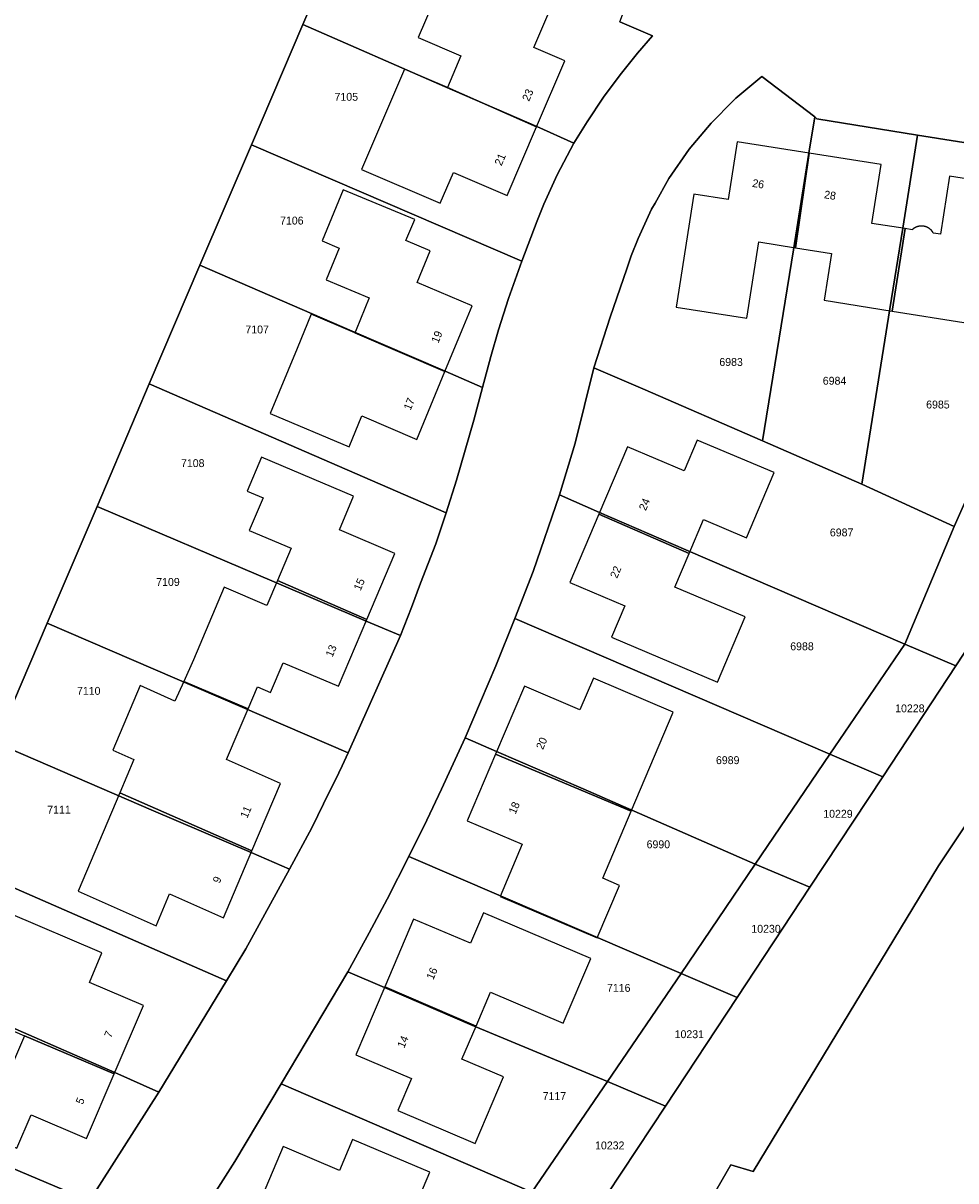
# Model space of a CAD drawing. Header units: metres. Extents: x 91564 to 92566, y 393362 to 394362.
# Tile 10 of 86: x 91638 to 91721, y 393675 to 393777. Entities that reach past the tile are written whole.
import ezdxf

# ---------------------------------------------------------------- set-up
doc = ezdxf.new("R2010")
doc.units = ezdxf.units.M
for name, color, linetype in [('ADRES', 1, 'CONTINUOUS'), ('PAND', 1, 'CONTINUOUS'), ('PERCEEL', 7, 'CONTINUOUS'), ('PERCEELNUMMER', 7, 'CONTINUOUS')]:
    doc.layers.add(name, color=color, linetype=linetype)

msp = doc.modelspace()

# ---------------------------------------------------------------- linework, layer by layer
at = {"layer": 'PAND'}
for points in [[(91686.091, 393773.968), (91683.609, 393775.03), (91686.611, 393782.045), (91679.212, 393787.589), (91676.759, 393788.654), (91674.77, 393784.068), (91674.197, 393784.317), (91672.721, 393780.917), (91674.329, 393780.219), (91673.826, 393779.061), (91674.571, 393778.737), (91673.361, 393775.911), (91677.158, 393774.286), (91675.959, 393771.486), (91683.862, 393768), (91686.367, 393773.85), (91686.091, 393773.968)], [(91683.862, 393768), (91675.959, 393771.486), (91672.161, 393773.108), (91668.352, 393764.213), (91675.323, 393761.227), (91676.492, 393763.957), (91681.257, 393761.917), (91683.862, 393768)], [(91707.996, 393765.665), (91701.639, 393766.671), (91700.828, 393761.547), (91697.8, 393762.026), (91696.216, 393752.023), (91702.477, 393751.032), (91703.549, 393757.799), (91706.803, 393757.284), (91707.996, 393765.665)], [(91707.996, 393765.665), (91706.803, 393757.284), (91709.982, 393756.78), (91709.324, 393752.627), (91715.372, 393751.669), (91716.521, 393758.978), (91713.574, 393759.445), (91714.398, 393764.651), (91707.996, 393765.665)], [(91726.647, 393762.66), (91720.448, 393763.641), (91719.631, 393758.486), (91719.013, 393758.584), (91719.01, 393758.589), (91719.007, 393758.595), (91719.004, 393758.6), (91719.001, 393758.605), (91718.998, 393758.611), (91718.995, 393758.616), (91718.992, 393758.621), (91718.989, 393758.626), (91718.985, 393758.631), (91718.982, 393758.637), (91718.979, 393758.642), (91718.976, 393758.647), (91718.973, 393758.652), (91718.969, 393758.657), (91718.966, 393758.662), (91718.963, 393758.667), (91718.959, 393758.672), (91718.956, 393758.678), (91718.952, 393758.683), (91718.949, 393758.688), (91718.945, 393758.693), (91718.942, 393758.698), (91718.938, 393758.703), (91718.935, 393758.708), (91718.931, 393758.712), (91718.928, 393758.717), (91718.924, 393758.722), (91718.92, 393758.727), (91718.917, 393758.732), (91718.913, 393758.737), (91718.909, 393758.742), (91718.906, 393758.746), (91718.902, 393758.751), (91718.898, 393758.756), (91718.894, 393758.761), (91718.89, 393758.765), (91718.886, 393758.77), (91718.883, 393758.775), (91718.879, 393758.78), (91718.875, 393758.784), (91718.871, 393758.789), (91718.867, 393758.793), (91718.863, 393758.798), (91718.859, 393758.803), (91718.855, 393758.807), (91718.851, 393758.812), (91718.846, 393758.816), (91718.842, 393758.821), (91718.838, 393758.825), (91718.834, 393758.83), (91718.83, 393758.834), (91718.826, 393758.838), (91718.821, 393758.843), (91718.817, 393758.847), (91718.813, 393758.851), (91718.809, 393758.856), (91718.804, 393758.86), (91718.8, 393758.864), (91718.795, 393758.869), (91718.791, 393758.873), (91718.787, 393758.877), (91718.782, 393758.881), (91718.778, 393758.885), (91718.773, 393758.889), (91718.769, 393758.894), (91718.764, 393758.898), (91718.76, 393758.902), (91718.755, 393758.906), (91718.751, 393758.91), (91718.746, 393758.914), (91718.741, 393758.918), (91718.737, 393758.922), (91718.732, 393758.926), (91718.727, 393758.93), (91718.723, 393758.933), (91718.718, 393758.937), (91718.713, 393758.941), (91718.708, 393758.945), (91718.704, 393758.949), (91718.699, 393758.952), (91718.694, 393758.956), (91718.689, 393758.96), (91718.684, 393758.964), (91718.679, 393758.967), (91718.675, 393758.971), (91718.67, 393758.974), (91718.665, 393758.978), (91718.66, 393758.982), (91718.655, 393758.985), (91718.65, 393758.989), (91718.645, 393758.992), (91718.64, 393758.996), (91718.635, 393758.999), (91718.63, 393759.002), (91718.625, 393759.006), (91718.62, 393759.009), (91718.615, 393759.012), (91718.609, 393759.016), (91718.604, 393759.019), (91718.599, 393759.022), (91718.594, 393759.026), (91718.589, 393759.029), (91718.584, 393759.032), (91718.578, 393759.035), (91718.573, 393759.038), (91718.568, 393759.041), (91718.563, 393759.044), (91718.557, 393759.047), (91718.552, 393759.05), (91718.547, 393759.053), (91718.541, 393759.056), (91718.536, 393759.059), (91718.531, 393759.062), (91718.525, 393759.065), (91718.52, 393759.068), (91718.514, 393759.071), (91718.509, 393759.073), (91718.504, 393759.076), (91718.498, 393759.079), (91718.493, 393759.082), (91718.487, 393759.084), (91718.482, 393759.087), (91718.476, 393759.09), (91718.471, 393759.092), (91718.465, 393759.095), (91718.46, 393759.097), (91718.454, 393759.1), (91718.449, 393759.102), (91718.443, 393759.105), (91718.437, 393759.107), (91718.432, 393759.11), (91718.426, 393759.112), (91718.421, 393759.114), (91718.415, 393759.117), (91718.409, 393759.119), (91718.404, 393759.121), (91718.398, 393759.123), (91718.392, 393759.126), (91718.387, 393759.128), (91718.381, 393759.13), (91718.375, 393759.132), (91718.369, 393759.134), (91718.364, 393759.136), (91718.358, 393759.138), (91718.352, 393759.14), (91718.346, 393759.142), (91718.341, 393759.144), (91718.335, 393759.146), (91718.329, 393759.148), (91718.323, 393759.15), (91718.317, 393759.152), (91718.312, 393759.153), (91718.306, 393759.155), (91718.3, 393759.157), (91718.294, 393759.159), (91718.288, 393759.16), (91718.282, 393759.162), (91718.277, 393759.164), (91718.271, 393759.165), (91718.265, 393759.167), (91718.259, 393759.168), (91718.253, 393759.17), (91718.247, 393759.171), (91718.241, 393759.173), (91718.235, 393759.174), (91718.229, 393759.175), (91718.223, 393759.177), (91718.217, 393759.178), (91718.211, 393759.179), (91718.205, 393759.181), (91718.199, 393759.182), (91718.194, 393759.183), (91718.188, 393759.184), (91718.182, 393759.185), (91718.176, 393759.186), (91718.17, 393759.188), (91718.164, 393759.189), (91718.158, 393759.19), (91718.152, 393759.191), (91718.146, 393759.192), (91718.139, 393759.192), (91718.133, 393759.193), (91718.127, 393759.194), (91718.121, 393759.195), (91718.115, 393759.196), (91718.109, 393759.197), (91718.103, 393759.197), (91718.097, 393759.198), (91718.091, 393759.199), (91718.085, 393759.199), (91718.079, 393759.2), (91718.073, 393759.201), (91718.067, 393759.201), (91718.061, 393759.202), (91718.055, 393759.202), (91718.049, 393759.203), (91718.043, 393759.203), (91718.036, 393759.203), (91718.03, 393759.204), (91718.024, 393759.204), (91718.018, 393759.204), (91718.012, 393759.205), (91718.006, 393759.205), (91718, 393759.205), (91717.994, 393759.205), (91717.988, 393759.205), (91717.982, 393759.206), (91717.976, 393759.206), (91717.97, 393759.206), (91717.963, 393759.206), (91717.957, 393759.206), (91717.951, 393759.206), (91717.945, 393759.206), (91717.939, 393759.206), (91717.933, 393759.205), (91717.927, 393759.205), (91717.921, 393759.205), (91717.915, 393759.205), (91717.909, 393759.205), (91717.903, 393759.204), (91717.896, 393759.204), (91717.89, 393759.204), (91717.884, 393759.203), (91717.878, 393759.203), (91717.872, 393759.202), (91717.866, 393759.202), (91717.86, 393759.201), (91717.854, 393759.201), (91717.848, 393759.2), (91717.842, 393759.2), (91717.836, 393759.199), (91717.83, 393759.199), (91717.824, 393759.198), (91717.818, 393759.197), (91717.811, 393759.196), (91717.805, 393759.196), (91717.799, 393759.195), (91717.793, 393759.194), (91717.787, 393759.193), (91717.781, 393759.192), (91717.775, 393759.191), (91717.769, 393759.19), (91717.763, 393759.189), (91717.757, 393759.188), (91717.751, 393759.187), (91717.745, 393759.186), (91717.739, 393759.185), (91717.733, 393759.184), (91717.727, 393759.183), (91717.721, 393759.182), (91717.715, 393759.18), (91717.709, 393759.179), (91717.703, 393759.178), (91717.697, 393759.176), (91717.692, 393759.175), (91717.686, 393759.174), (91717.68, 393759.172), (91717.674, 393759.171), (91717.668, 393759.169), (91717.662, 393759.168), (91717.656, 393759.166), (91717.65, 393759.165), (91717.644, 393759.163), (91717.638, 393759.162), (91717.633, 393759.16), (91717.627, 393759.158), (91717.621, 393759.157), (91717.615, 393759.155), (91717.609, 393759.153), (91717.603, 393759.151), (91717.598, 393759.149), (91717.592, 393759.147), (91717.586, 393759.146), (91717.58, 393759.144), (91717.574, 393759.142), (91717.569, 393759.14), (91717.563, 393759.138), (91717.557, 393759.136), (91717.551, 393759.134), (91717.546, 393759.132), (91717.54, 393759.129), (91717.534, 393759.127), (91717.529, 393759.125), (91717.523, 393759.123), (91717.517, 393759.121), (91717.512, 393759.118), (91717.506, 393759.116), (91717.5, 393759.114), (91717.495, 393759.111), (91717.489, 393759.109), (91717.483, 393759.107), (91717.478, 393759.104), (91717.472, 393759.102), (91717.467, 393759.099), (91717.461, 393759.097), (91717.456, 393759.094), (91717.45, 393759.092), (91717.445, 393759.089), (91717.439, 393759.086), (91717.434, 393759.084), (91717.428, 393759.081), (91717.423, 393759.078), (91717.417, 393759.075), (91717.412, 393759.073), (91717.406, 393759.07), (91717.401, 393759.067), (91717.396, 393759.064), (91717.39, 393759.061), (91717.385, 393759.058), (91717.38, 393759.055), (91717.374, 393759.053), (91717.369, 393759.05), (91717.364, 393759.047), (91717.358, 393759.043), (91717.353, 393759.04), (91717.348, 393759.037), (91717.343, 393759.034), (91717.337, 393759.031), (91717.332, 393759.028), (91717.327, 393759.025), (91717.322, 393759.021), (91717.317, 393759.018), (91717.312, 393759.015), (91717.307, 393759.012), (91717.301, 393759.008), (91717.296, 393759.005), (91717.291, 393759.001), (91717.286, 393758.998), (91717.281, 393758.995), (91717.276, 393758.991), (91717.271, 393758.988), (91717.266, 393758.984), (91717.261, 393758.981), (91717.256, 393758.977), (91717.251, 393758.973), (91717.246, 393758.97), (91717.242, 393758.966), (91717.237, 393758.963), (91717.232, 393758.959), (91717.227, 393758.955), (91717.222, 393758.951), (91717.217, 393758.948), (91717.213, 393758.944), (91717.208, 393758.94), (91717.203, 393758.936), (91717.198, 393758.932), (91717.194, 393758.928), (91717.189, 393758.925), (91717.184, 393758.921), (91717.18, 393758.917), (91717.175, 393758.913), (91717.171, 393758.909), (91717.166, 393758.905), (91717.161, 393758.901), (91717.157, 393758.897), (91717.152, 393758.892), (91717.148, 393758.888), (91717.143, 393758.884), (91717.139, 393758.88), (91716.521, 393758.978), (91715.372, 393751.669), (91721.711, 393750.665)], [(91677.266, 393750), (91678.147, 393752.135), (91673.278, 393754.204), (91674.431, 393757), (91672.286, 393757.912), (91673.078, 393759.779), (91666.723, 393762.403), (91664.868, 393757.904), (91666.385, 393757.26), (91665.225, 393754.45), (91669.038, 393752.83), (91667.87, 393750), (91667.759, 393749.731), (91675.741, 393746.304), (91677.266, 393750)], [(91675.741, 393746.304), (91667.759, 393749.731), (91663.902, 393751.387), (91662.647, 393748.345), (91660.273, 393742.593), (91667.261, 393739.624), (91668.394, 393742.37), (91673.264, 393740.3), (91675.741, 393746.304)], [(91689.366, 393733.656), (91697.378, 393730.173), (91698.654, 393733.182), (91702.465, 393731.566), (91704.916, 393737.346), (91698.095, 393740.238), (91696.941, 393737.516), (91691.908, 393739.65), (91689.366, 393733.656)], [(91660.907, 393727.8), (91668.819, 393724.328), (91671.299, 393730.189), (91666.387, 393732.267), (91667.651, 393735.255), (91659.493, 393738.707), (91658.229, 393735.72), (91659.635, 393735.124), (91658.406, 393732.22), (91662.113, 393730.651), (91660.907, 393727.8)], [(91697.378, 393730.173), (91689.366, 393733.656), (91686.802, 393727.608), (91691.684, 393725.538), (91690.504, 393722.756), (91699.88, 393718.78), (91702.331, 393724.56), (91696.116, 393727.196), (91697.378, 393730.173)], [(91668.819, 393724.328), (91660.907, 393727.8), (91659.968, 393725.58), (91656.176, 393727.185), (91653.454, 393720.753), (91652.6, 393718.839), (91658.302, 393716.397), (91659.129, 393718.351), (91660.29, 393717.86), (91661.402, 393720.486), (91666.313, 393718.407), (91668.819, 393724.328)], [(91661.162, 393709.786), (91656.401, 393711.909), (91657.524, 393714.558), (91658.302, 393716.397), (91652.6, 393718.839), (91651.825, 393717.099), (91648.736, 393718.477), (91646.312, 393712.759), (91648.185, 393711.924), (91646.929, 393708.961), (91658.639, 393703.834), (91661.162, 393709.786)], [(91680.228, 393712.407), (91692.24, 393707.327), (91695.973, 393716.116), (91688.89, 393719.125), (91687.706, 393716.337), (91682.785, 393718.427), (91680.228, 393712.407)], [(91680.228, 393712.407), (91677.714, 393706.488), (91682.597, 393704.414), (91680.621, 393699.764), (91689.221, 393696.11), (91691.196, 393700.761), (91689.718, 393701.389), (91692.24, 393707.327), (91680.228, 393712.407)], [(91658.639, 393703.834), (91646.929, 393708.961), (91643.238, 393700.255), (91650.153, 393697.172), (91651.354, 393700.004), (91656.115, 393697.881), (91658.639, 393703.834)], [(91634.719, 393689.041), (91638.49, 393687.431), (91646.443, 393684.055), (91649.032, 393690.12), (91644.241, 393692.165), (91645.358, 393694.78), (91637.053, 393698.326), (91635.751, 393695.277), (91637.131, 393694.688), (91634.719, 393689.041)], [(91670.412, 393691.768), (91678.504, 393688.289), (91679.779, 393691.289), (91686.229, 393688.547), (91688.662, 393694.27), (91679.151, 393698.313), (91678.013, 393695.634), (91672.966, 393697.779), (91670.412, 393691.768)], [(91678.504, 393688.289), (91670.412, 393691.768), (91667.849, 393685.738), (91672.782, 393683.641), (91671.574, 393680.799), (91678.411, 393677.893), (91680.916, 393683.785), (91677.252, 393685.342), (91678.504, 393688.289)], [(91646.443, 393684.055), (91638.49, 393687.431), (91637.246, 393684.515), (91633.466, 393686.128), (91631.008, 393680.368), (91637.813, 393677.463), (91639.072, 393680.413), (91643.992, 393678.313), (91646.443, 393684.055)], [(91667.561, 393678.223), (91666.409, 393675.501), (91661.766, 393677.464), (91661.398, 393677.62), (91658.888, 393671.686), (91666.974, 393668.279), (91666.909, 393668.125), (91670.678, 393666.531), (91674.4, 393675.331), (91667.561, 393678.223)]]:
    msp.add_lwpolyline(points, dxfattribs=at)
at = {"layer": 'PERCEEL'}
for points in [[(91701.08, 393676), (91656.935, 393599.44), (91637.781, 393570.831), (91635.976, 393568.217), (91622.098, 393550.367), (91651.595, 393536.936), (91656.89, 393544.33), (91663.67, 393553.91), (91670.37, 393549.57), (91729.021, 393638.068), (91736.486, 393649.08), (91743.085, 393658.96), (91754.921, 393676.958), (91757.666, 393680.906), (91777.334, 393710.894), (91822.576, 393786.048), (91889.891, 393888.032)], [(91622.098, 393550.367), (91635.976, 393568.217), (91637.781, 393570.831), (91656.935, 393599.44), (91701.08, 393676), (91703.06, 393675.41), (91719.46, 393702.5), (91725.46, 393711.52), (91735.68, 393726.79), (91762.48, 393767.62), (91780.46, 393794.14), (91788.436, 393803.233), (91803.177, 393825.784), (91837.788, 393878.446)], [(91837.788, 393878.446), (91803.177, 393825.784), (91788.436, 393803.233), (91780.46, 393794.14), (91762.48, 393767.62), (91735.68, 393726.79), (91725.46, 393711.52), (91719.46, 393702.5), (91703.06, 393675.41), (91701.08, 393676)], [(91635.958, 393713.397), (91640.498, 393724.013), (91644.922, 393734.361), (91649.551, 393745.209), (91654.038, 393755.726), (91658.599, 393766.415), (91663.141, 393777.063), (91668.103, 393788.691)], [(91683.869, 393768.02), (91687.175, 393766.562), (91688.333, 393768.455), (91689.796, 393770.64), (91691.274, 393772.624), (91692.799, 393774.53), (91694.137, 393776.082), (91691.229, 393777.303), (91691.645, 393778.406), (91678.049, 393784.346), (91675.598, 393785.416), (91675.154, 393785.61), (91668.103, 393788.691), (91663.141, 393777.063), (91675.714, 393771.578), (91683.869, 393768.02)], [(91691.229, 393777.303), (91694.137, 393776.082), (91692.799, 393774.53), (91691.274, 393772.624), (91689.796, 393770.64), (91688.333, 393768.455), (91687.175, 393766.562), (91685.69, 393763.733), (91684.512, 393761.154), (91683.913, 393759.674), (91682.54, 393756.105), (91681.38, 393752.799), (91680.5, 393750), (91679.811, 393747.649), (91679.083, 393744.898), (91678.307, 393742.008), (91676.755, 393736.684), (91675.84, 393733.772), (91674.93, 393731.043), (91673.566, 393727.538), (91672.79, 393725.397), (91671.8, 393722.909), (91667.159, 393712.503), (91666.629, 393711.349), (91666.033, 393710.106), (91665.526, 393709.077), (91663.94, 393705.874), (91661.97, 393702.189), (91658.104, 393695.141), (91656.403, 393692.299), (91650.404, 393682.44), (91644.247, 393672.804)], [(91687.175, 393766.562), (91683.869, 393768.02), (91675.714, 393771.578), (91663.141, 393777.063), (91658.599, 393766.415), (91682.54, 393756.105), (91683.913, 393759.674), (91684.512, 393761.154), (91685.69, 393763.733), (91687.175, 393766.562)], [(91655.257, 393673.367), (91657.12, 393676.28), (91661.233, 393683.175), (91667.133, 393693.1), (91669.031, 393696.549), (91670.626, 393699.548), (91672.55, 393703.324), (91674.143, 393706.543), (91675.446, 393709.283), (91676.307, 393711.142), (91677.528, 393713.853), (91680.261, 393720.231), (91681.945, 393724.413), (91683.56, 393728.595), (91685.878, 393735.371), (91687.27, 393739.972), (91688.943, 393746.64), (91690.382, 393751.129), (91691.859, 393755.422), (91692.235, 393756.553), (91692.861, 393758.113), (91694.052, 393760.711), (91694.361, 393761.226), (91695.591, 393763.422), (91697.392, 393766.018), (91699.323, 393768.331), (91701.307, 393770.338), (91701.516, 393770.53), (91703.825, 393772.47), (91708.51, 393768.899), (91708.69, 393768.71), (91717.614, 393767.276), (91727.123, 393765.748)], [(91707.989, 393765.664), (91708.51, 393768.899), (91703.825, 393772.47), (91701.516, 393770.53), (91701.307, 393770.338), (91699.323, 393768.331), (91697.392, 393766.018), (91695.591, 393763.422), (91694.361, 393761.226), (91694.052, 393760.711), (91692.861, 393758.113), (91692.235, 393756.553), (91691.859, 393755.422), (91690.382, 393751.129), (91688.943, 393746.64), (91693.266, 393744.763), (91703.884, 393740.153), (91706.613, 393757.108), (91707.989, 393765.664)], [(91717.614, 393767.276), (91708.69, 393768.71), (91708.51, 393768.899), (91707.989, 393765.664), (91706.613, 393757.108), (91703.884, 393740.153), (91712.672, 393736.338), (91715.154, 393751.876), (91716.294, 393759.013), (91717.614, 393767.276)], [(91726.634, 393762.66), (91727.123, 393765.748), (91717.614, 393767.276), (91716.294, 393759.013), (91715.154, 393751.876), (91712.672, 393736.338), (91720.852, 393732.582), (91722.627, 393736.567), (91725.291, 393754.17), (91726.634, 393762.66)], [(91679.083, 393744.898), (91679.811, 393747.649), (91680.5, 393750), (91681.38, 393752.799), (91682.54, 393756.105), (91658.599, 393766.415), (91654.038, 393755.726), (91667.51, 393749.899), (91675.751, 393746.335), (91679.083, 393744.898)], [(91679.083, 393744.898), (91675.751, 393746.335), (91667.51, 393749.899), (91654.038, 393755.726), (91649.551, 393745.209), (91675.84, 393733.772), (91676.755, 393736.684), (91678.307, 393742.008), (91679.083, 393744.898)], [(91697.082, 393730.51), (91716.475, 393722.136), (91720.852, 393732.582), (91712.672, 393736.338), (91703.884, 393740.153), (91693.266, 393744.763), (91688.943, 393746.64), (91687.27, 393739.972), (91685.878, 393735.371), (91689.437, 393733.828), (91697.082, 393730.51)], [(91644.922, 393734.361), (91660.621, 393727.663), (91668.758, 393724.191), (91671.8, 393722.909), (91672.79, 393725.397), (91673.566, 393727.538), (91674.93, 393731.043), (91675.84, 393733.772), (91649.551, 393745.209), (91644.922, 393734.361)], [(91720.995, 393720.22), (91727.299, 393729.787), (91721.923, 393732.118), (91722.627, 393736.567), (91720.852, 393732.582), (91716.475, 393722.136), (91720.995, 393720.22)], [(91689.437, 393733.828), (91685.878, 393735.371), (91683.56, 393728.595), (91681.945, 393724.413), (91709.848, 393712.379), (91716.475, 393722.136), (91697.082, 393730.51), (91689.437, 393733.828)], [(91644.922, 393734.361), (91640.498, 393724.013), (91667.159, 393712.503), (91671.8, 393722.909), (91668.758, 393724.191), (91660.621, 393727.663), (91644.922, 393734.361)], [(91727.299, 393729.787), (91720.995, 393720.22), (91714.522, 393710.397), (91708.064, 393700.598), (91701.632, 393690.837), (91695.28, 393681.198), (91694.076, 393679.371), (91688.767, 393671.316)], [(91635.958, 393713.397), (91649.93, 393707.383), (91658.567, 393703.665), (91661.97, 393702.189), (91663.94, 393705.874), (91665.526, 393709.077), (91666.033, 393710.106), (91666.629, 393711.349), (91667.159, 393712.503), (91640.498, 393724.013), (91635.958, 393713.397)], [(91688.002, 393709.307), (91703.237, 393702.646), (91709.848, 393712.379), (91681.945, 393724.413), (91680.261, 393720.231), (91677.528, 393713.853), (91680.324, 393712.635), (91688.002, 393709.307)], [(91714.522, 393710.397), (91720.995, 393720.22), (91716.475, 393722.136), (91709.848, 393712.379), (91714.522, 393710.397)], [(91688.002, 393709.307), (91680.324, 393712.635), (91677.528, 393713.853), (91676.307, 393711.142), (91675.446, 393709.283), (91674.143, 393706.543), (91672.55, 393703.324), (91696.672, 393692.946), (91703.237, 393702.646), (91688.002, 393709.307)], [(91649.93, 393707.383), (91635.958, 393713.397), (91631.577, 393703.15), (91656.403, 393692.299), (91658.104, 393695.141), (91661.97, 393702.189), (91658.567, 393703.665), (91649.93, 393707.383)], [(91708.064, 393700.598), (91714.522, 393710.397), (91709.848, 393712.379), (91703.237, 393702.646), (91708.064, 393700.598)], [(91672.55, 393703.324), (91670.626, 393699.548), (91669.031, 393696.549), (91667.133, 393693.1), (91670.383, 393691.703), (91678.136, 393688.367), (91690.15, 393683.376), (91696.672, 393692.946), (91672.55, 393703.324)], [(91638.407, 393687.729), (91646.495, 393684.181), (91650.404, 393682.44), (91656.403, 393692.299), (91631.577, 393703.15), (91627.103, 393692.686), (91638.407, 393687.729)], [(91701.632, 393690.837), (91708.064, 393700.598), (91703.237, 393702.646), (91696.672, 393692.946), (91701.632, 393690.837)], [(91678.136, 393688.367), (91670.383, 393691.703), (91667.133, 393693.1), (91661.233, 393683.175), (91683.453, 393673.575), (91690.15, 393683.376), (91678.136, 393688.367)], [(91646.495, 393684.181), (91638.407, 393687.729), (91627.103, 393692.686), (91622.528, 393681.988), (91644.247, 393672.804), (91650.404, 393682.44), (91646.495, 393684.181)], [(91695.28, 393681.198), (91701.632, 393690.837), (91696.672, 393692.946), (91690.15, 393683.376), (91695.28, 393681.198)], [(91666.731, 393668.393), (91676.915, 393664.06), (91683.453, 393673.575), (91661.233, 393683.175), (91657.12, 393676.28), (91655.257, 393673.367), (91658.914, 393671.75), (91666.731, 393668.393)], [(91683.453, 393673.575), (91688.059, 393671.617), (91688.767, 393671.316), (91694.076, 393679.371), (91695.28, 393681.198), (91690.15, 393683.376), (91683.453, 393673.575)], [(91644.247, 393672.804), (91622.528, 393681.988), (91617.899, 393671.161), (91625.748, 393667.827), (91633.768, 393664.421), (91637.786, 393662.732), (91644.247, 393672.804)]]:
    msp.add_lwpolyline(points, dxfattribs=at)

# ---------------------------------------------------------------- texts
at = {"layer": 'ADRES'}
for s, rotation, p in [('23', 66.801, (91683.195, 393770.208)), ('21', 66.795, (91680.748, 393764.493)), ('26', 351.005, (91702.931, 393762.686)), ('28', 351.005, (91709.291, 393761.68)), ('19', 67.598, (91675.151, 393748.764)), ('17', 67.598, (91672.699, 393742.822)), ('24', 67.002, (91693.533, 393733.922)), ('22', 67.002, (91690.987, 393727.919)), ('15', 67.099, (91668.268, 393726.828)), ('13', 67.099, (91665.775, 393720.937)), ('20', 67.002, (91684.426, 393712.74)), ('11', 66.996, (91658.22, 393706.647)), ('18', 67.002, (91681.994, 393707.021)), ('9', 67.002, (91655.779, 393700.887)), ('16', 67.002, (91674.708, 393692.335)), ('7', 66.904, (91646.167, 393687.183)), ('14', 67.002, (91672.133, 393686.281)), ('5', 66.904, (91643.646, 393681.285))]:
    msp.add_text(s, height=0.7, rotation=rotation, dxfattribs=at).set_placement(p)
at = {"layer": 'PERCEELNUMMER'}
for s, p in [('7105', (91665.962, 393770.313)), ('7106', (91661.135, 393759.342)), ('7107', (91658.063, 393749.688)), ('6983', (91700.05, 393746.808)), ('6984', (91709.217, 393745.144)), ('6985', (91718.373, 393743.036)), ('7108', (91652.359, 393737.84)), ('6987', (91709.844, 393731.697)), ('7109', (91650.165, 393727.309)), ('6988', (91706.333, 393721.604)), ('7110', (91643.144, 393717.655)), ('10228', (91715.628, 393716.101)), ('6989', (91699.751, 393711.511)), ('7111', (91640.511, 393707.123)), ('10229', (91709.257, 393706.757)), ('6990', (91693.608, 393704.051)), ('10230', (91702.886, 393696.563)), ('7116', (91690.097, 393691.326)), ('10231', (91696.09, 393687.219)), ('7117', (91684.397, 393681.731)), ('10232', (91689.043, 393677.359))]:
    msp.add_text(s, height=0.7, dxfattribs=at).set_placement(p)

doc.saveas('drawing.dxf')
